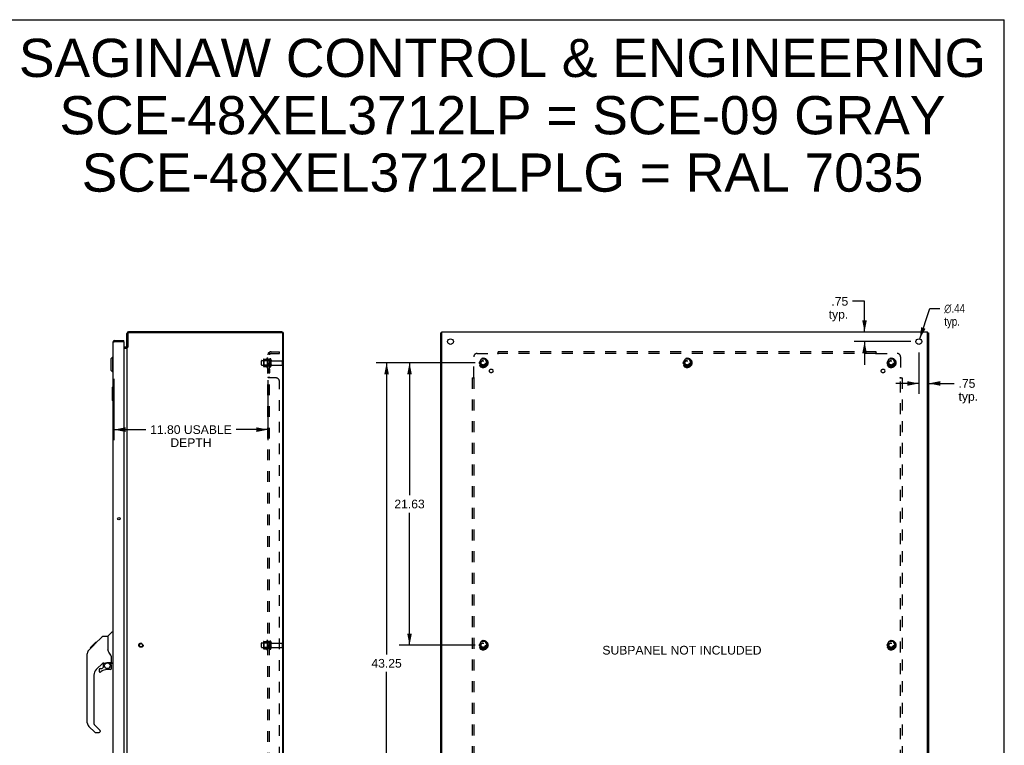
# Model space of a CAD drawing. Header units: inches. Extents: x 0 to 151, y 0 to 98.
# Tile 10 of 10: x 75 to 151, y 42 to 98. Entities that reach past the tile are written whole.
import ezdxf

# ---------------------------------------------------------------- set-up
doc = ezdxf.new("R2010")
doc.units = ezdxf.units.IN
doc.header["$LTSCALE"] = 8.296674
doc.header["$MEASUREMENT"] = 0
doc.linetypes.add('HIDDEN', pattern=[0.2, 0.1, -0.1])
doc.layers.get('0').update_dxf_attribs({"linetype": 'CONTINUOUS'})
for name, color, linetype in [('02___PRT_ALL_AXES', 7, 'CONTINUOUS'), ('BENT-SUB-8STUDS', 7, 'CONTINUOUS'), ('DEFAULT_2', 8, 'HIDDEN'), ('DIMENSIONS', 7, 'CONTINUOUS')]:
    doc.layers.add(name, color=color, linetype=linetype)
doc.styles.get("Standard").update_dxf_attribs({"font": 'arial.ttf'})
doc.styles.add('TEXTSTYLE_1', font='gdt', dxfattribs={"width": 0.8})
doc.dimstyles.new('DIMSTYLE_1', dxfattribs={"dimtxt": 0.665509, "dimasz": 0.887345, "dimexe": 0.09, "dimexo": 0.07, "dimgap": 0.0375, "dimtad": 0, "dimtih": 1, "dimtoh": 1, "dimzin": 4, "dimdsep": 46, "dimtxsty": 'Standard', "dimblk": '_FILLED', "dimblk1": '_FILLED', "dimblk2": '_FILLED', "dimcen": 0.09, "dimazin": 1, "dimtfac": 1, "dimtofl": 0, "dimtmove": 0, "dimatfit": 3, "dimldrblk": '_FILLED', "dimfxl": 0, "dimtolj": 1, "dimtzin": 4, "dimarcsym": 0})
doc.dimstyles.new('DIMSTYLE_2', dxfattribs={"dimtxt": 0.665509, "dimasz": 0.887345, "dimexe": 0.09, "dimexo": 0.07, "dimgap": 0.09, "dimtad": 0, "dimtih": 1, "dimtoh": 1, "dimzin": 4, "dimdsep": 46, "dimtxsty": 'Standard', "dimblk": '_FILLED', "dimblk1": '_FILLED', "dimblk2": '_FILLED', "dimcen": 0.09, "dimazin": 1, "dimtfac": 1, "dimtofl": 0, "dimtmove": 0, "dimatfit": 1, "dimldrblk": '_FILLED', "dimfxl": 0, "dimtolj": 1, "dimtzin": 4, "dimarcsym": 0})

# ---------------------------------------------------------------- blocks, each defined once
blk = doc.blocks.new('_FILLED')
at = {"color": 0, "linetype": 'ByBlock'}
blk.add_solid([(0, 0), (-1, 0.2), (-1, -0.2)], dxfattribs=at)
blk = doc.blocks.new('*D6')
at = {"layer": 'DIMENSIONS', "color": 2, "linetype": 'Continuous'}
for p, q in [((82.645, 70.111), (82.645, 65.411)), ((94.443, 70.002), (94.443, 65.411)), ((82.645, 66.209), (85.089, 66.209)), ((94.443, 66.209), (91.999, 66.209))]:
    blk.add_line(p, q, dxfattribs=at)
at = {"layer": 'DIMENSIONS', "color": 2, "linetype": 'Continuous', "xscale": 0.8873448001, "yscale": 0.8873448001, "zscale": 0.8873448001, "rotation": 180}
blk.add_blockref('_FILLED', (82.645, 66.209), dxfattribs=at)
at = {"layer": 'DIMENSIONS', "color": 2, "linetype": 'Continuous', "xscale": 0.8873448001, "yscale": 0.8873448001, "zscale": 0.8873448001}
blk.add_blockref('_FILLED', (94.443, 66.209), dxfattribs=at)
at = {"layer": 'DIMENSIONS', "color": 2, "linetype": 'Continuous', "insert": (88.544, 66.542), "char_height": 0.66551, "width": 6.2444, "attachment_point": 2, "line_spacing_factor": 0.9}
blk.add_mtext('11.80 USABLE\\PDEPTH', dxfattribs=at)
blk = doc.blocks.new('*D14')
at = {"layer": 'DIMENSIONS', "color": 2, "linetype": 'Continuous'}
for p, q in [((140.142, 76.037), (139.226, 76.037)), ((140.142, 73.699), (140.142, 76.037)), ((143.681, 72.949), (139.344, 72.949)), ((140.142, 72.949), (140.142, 71.175))]:
    blk.add_line(p, q, dxfattribs=at)
at = {"layer": 'DIMENSIONS', "color": 2, "linetype": 'Continuous', "xscale": 0.8873448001, "yscale": 0.8873448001, "zscale": 0.8873448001}
for p, rotation in [((140.142, 73.699), 270), ((140.142, 72.949), 90)]:
    blk.add_blockref('_FILLED', p, dxfattribs=dict(at, rotation=rotation))
at = {"layer": 'DIMENSIONS', "color": 2, "linetype": 'Continuous', "insert": (138.894, 76.37), "char_height": 0.6655, "width": 1.49678, "attachment_point": 3, "line_spacing_factor": 0.9}
blk.add_mtext('.75\\Ptyp.', dxfattribs=at)
blk = doc.blocks.new('*D15')
at = {"layer": 'DIMENSIONS', "color": 2, "linetype": 'Continuous'}
for p, q in [((144.371, 73.157), (145.142, 75.492)), ((145.142, 75.492), (145.918, 75.492))]:
    blk.add_line(p, q, dxfattribs=at)
at = {"layer": 'DIMENSIONS', "color": 2, "linetype": 'Continuous', "xscale": 0.8873448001, "yscale": 0.8873448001, "zscale": 0.8873448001, "rotation": 251.7348794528}
blk.add_blockref('_FILLED', (144.371, 73.157), dxfattribs=at)
at = {"layer": 'DIMENSIONS', "color": 2, "linetype": 'Continuous', "insert": (146.251, 75.825), "char_height": 0.66551, "width": 2.17878, "attachment_point": 1, "line_spacing_factor": 0.9, "style": 'TEXTSTYLE_1'}
blk.add_mtext('{\\fgdt;n}\\fArial;.44\\Ptyp.', dxfattribs=at)
blk = doc.blocks.new('*D16')
at = {"layer": 'BENT-SUB-8STUDS', "color": 2, "linetype": 'Continuous'}
for p, q in [((110.306, 71.324), (102.73, 71.324)), ((103.529, 71.324), (103.529, 48.978)), ((103.529, 28.074), (103.529, 47.647)), ((110.306, 28.074), (102.73, 28.074))]:
    blk.add_line(p, q, dxfattribs=at)
at = {"layer": 'BENT-SUB-8STUDS', "color": 2, "linetype": 'Continuous', "xscale": 0.8873448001, "yscale": 0.8873448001, "zscale": 0.8873448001}
for p, rotation in [((103.529, 71.324), 90), ((103.529, 28.074), 270)]:
    blk.add_blockref('_FILLED', p, dxfattribs=dict(at, rotation=rotation))
at = {"layer": 'BENT-SUB-8STUDS', "color": 2, "linetype": 'Continuous', "insert": (103.529, 48.645), "char_height": 0.6655, "width": 2.32557, "attachment_point": 2, "line_spacing_factor": 0.9}
blk.add_mtext('43.25', dxfattribs=at)
blk = doc.blocks.new('*D17')
at = {"layer": 'BENT-SUB-8STUDS', "color": 2, "linetype": 'Continuous'}
for p, q in [((110.306, 71.324), (104.488, 71.324)), ((105.287, 71.324), (105.287, 61.177)), ((105.287, 49.699), (105.287, 59.846)), ((110.306, 49.699), (104.488, 49.699))]:
    blk.add_line(p, q, dxfattribs=at)
at = {"layer": 'BENT-SUB-8STUDS', "color": 2, "linetype": 'Continuous', "xscale": 0.8873448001, "yscale": 0.8873448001, "zscale": 0.8873448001}
for p, rotation in [((105.287, 71.324), 90), ((105.287, 49.699), 270)]:
    blk.add_blockref('_FILLED', p, dxfattribs=dict(at, rotation=rotation))
at = {"layer": 'BENT-SUB-8STUDS', "color": 2, "linetype": 'Continuous', "insert": (105.287, 60.845), "char_height": 0.6655, "width": 2.32557, "attachment_point": 2, "line_spacing_factor": 0.9}
blk.add_mtext('21.63', dxfattribs=at)
blk = doc.blocks.new('*D20')
at = {"layer": 'DIMENSIONS', "color": 2, "linetype": 'Continuous'}
for p, q in [((144.302, 72.109), (144.302, 68.948)), ((144.302, 69.746), (142.528, 69.746)), ((145.052, 69.746), (147.009, 69.746))]:
    blk.add_line(p, q, dxfattribs=at)
at = {"layer": 'DIMENSIONS', "color": 2, "linetype": 'Continuous', "xscale": 0.8873448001, "yscale": 0.8873448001, "zscale": 0.8873448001}
blk.add_blockref('_FILLED', (144.302, 69.746), dxfattribs=at)
at = {"layer": 'DIMENSIONS', "color": 2, "linetype": 'Continuous', "xscale": 0.8873448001, "yscale": 0.8873448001, "zscale": 0.8873448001, "rotation": 180}
blk.add_blockref('_FILLED', (145.052, 69.746), dxfattribs=at)
at = {"layer": 'DIMENSIONS', "color": 2, "linetype": 'Continuous', "insert": (147.342, 70.079), "char_height": 0.6655, "width": 1.49678, "attachment_point": 1, "line_spacing_factor": 0.9}
blk.add_mtext('.75\\Ptyp.', dxfattribs=at)

msp = doc.modelspace()

# ---------------------------------------------------------------- linework, layer by layer
at = {"color": 7, "linetype": 'Continuous'}
for p, q in [((0, 97.608), (150.849, 97.608)), ((150.849, 0), (150.849, 97.608)), ((107.752, 73.636), (107.677, 73.636)), ((144.977, 73.636), (145.052, 73.636)), ((82.687, 73.024), (82.687, 72.949)), ((83.395, 72.949), (83.38, 72.949)), ((83.395, 72.949), (83.395, 73.024)), ((83.601, 72.449), (83.395, 72.449)), ((83.706, 72.524), (83.643, 72.524)), ((83.692, 72.507), (83.666, 72.524)), ((82.413, 71.629), (82.531, 71.747)), ((82.531, 71.747), (82.531, 70.645)), ((82.531, 71.747), (82.57, 71.747)), ((82.413, 71.629), (82.413, 70.763)), ((82.413, 70.763), (82.531, 70.645)), ((82.531, 70.645), (82.57, 70.645)), ((82.51, 69.434), (82.51, 68.464)), ((82.525, 69.449), (82.57, 69.449)), ((82.557, 69.349), (82.557, 68.549)), ((82.525, 68.449), (82.57, 68.449)), ((82.182, 50.394), (82.48, 50.692)), ((82.57, 50.703), (82.508, 50.703)), ((80.827, 49.499), (81.237, 49.909)), ((81.136, 49.741), (81.76, 50.365)), ((81.153, 49.825), (81.22, 49.825)), ((81.237, 49.909), (81.239, 49.911)), ((81.303, 49.909), (81.237, 49.909)), ((81.237, 49.909), (81.304, 49.909)), ((81.239, 49.911), (81.305, 49.911)), ((81.816, 50.388), (82.177, 50.388)), ((82.177, 50.388), (82.177, 49.284)), ((80.602, 43.76), (80.602, 49.044)), ((80.717, 49.322), (80.697, 49.301)), ((80.717, 49.322), (80.995, 49.6)), ((80.823, 49.495), (80.826, 49.498)), ((80.823, 49.495), (80.89, 49.495)), ((80.826, 49.498), (80.893, 49.498)), ((80.827, 49.499), (80.894, 49.499)), ((80.975, 49.58), (80.908, 49.58)), ((80.995, 49.6), (81.128, 49.733)), ((80.995, 49.667), (81.061, 49.667)), ((81.144, 49.749), (81.077, 49.749)), ((81.136, 49.741), (81.1, 49.705)), ((82.197, 49.291), (82.177, 49.346)), ((82.226, 49.224), (82.197, 49.291)), ((81.788, 48.327), (81.287, 47.825)), ((81.822, 48.316), (81.822, 47.99)), ((81.864, 48.321), (81.952, 48.321)), ((82.13, 48.363), (82.137, 48.363)), ((82.137, 48.363), (82.433, 48.363)), ((82.315, 48.363), (82.395, 48.283)), ((82.387, 48.276), (82.38, 48.269)), ((82.452, 48.361), (82.452, 48.768)), ((82.492, 48.321), (82.57, 48.321)), ((81.507, 47.827), (81.507, 47.708)), ((81.586, 47.906), (81.739, 47.906)), ((81.747, 47.91), (81.819, 47.981)), ((82.373, 47.827), (82.137, 47.827)), ((82.433, 48.144), (82.452, 48.144)), ((82.452, 47.906), (82.452, 48.144)), ((81.114, 47.407), (81.114, 43.675)), ((81.169, 43.029), (80.717, 43.482)), ((81.137, 43.619), (81.572, 43.183)), ((81.225, 43.006), (81.507, 43.006)), ((81.586, 43.15), (81.586, 43.085))]:
    msp.add_line(p, q, dxfattribs=at)
at = {"color": 3, "linetype": 'Continuous'}
for p, q in [((83.643, 72.524), (83.643, 73.582)), ((83.706, 73.556), (83.706, 72.522)), ((95.507, 73.699), (83.76, 73.699)), ((95.5, 73.636), (83.786, 73.636)), ((95.58, 25.842), (95.58, 73.556)), ((95.643, 25.835), (95.643, 73.563)), ((107.677, 25.762), (107.677, 73.636)), ((107.752, 25.699), (107.752, 73.699)), ((107.752, 73.699), (144.977, 73.699)), ((144.977, 25.699), (144.977, 73.699)), ((145.052, 73.636), (145.052, 25.762)), ((82.57, 72.907), (82.57, 26.491)), ((82.625, 72.934), (82.631, 72.936)), ((82.631, 72.936), (82.637, 72.937)), ((82.637, 72.937), (82.643, 72.939)), ((82.643, 72.939), (82.649, 72.94)), ((82.649, 72.94), (82.655, 72.942)), ((82.655, 72.942), (82.664, 72.944)), ((82.664, 72.944), (82.687, 72.949)), ((82.687, 73.024), (83.395, 73.024)), ((82.687, 72.949), (83.38, 72.949)), ((83.395, 72.934), (83.395, 26.464)), ((83.601, 72.524), (83.395, 72.524)), ((83.395, 72.447), (83.637, 72.447)), ((83.643, 72.497), (83.643, 26.901)), ((83.643, 72.497), (83.681, 72.497)), ((83.681, 72.497), (83.682, 72.498)), ((83.7, 72.516), (83.701, 72.517)), ((83.701, 72.517), (83.703, 72.519)), ((83.703, 72.519), (83.704, 72.52)), ((83.704, 72.52), (83.705, 72.521)), ((83.705, 72.521), (83.706, 72.522))]:
    msp.add_line(p, q, dxfattribs=at)
for points in [[(82.57, 72.907), (82.57, 72.908), (82.571, 72.909), (82.571, 72.91), (82.571, 72.91), (82.571, 72.911), (82.572, 72.912), (82.573, 72.913), (82.573, 72.913), (82.574, 72.914), (82.575, 72.915), (82.576, 72.916), (82.577, 72.916), (82.578, 72.917), (82.579, 72.918), (82.581, 72.919), (82.582, 72.919), (82.583, 72.92), (82.585, 72.921), (82.587, 72.922), (82.588, 72.922), (82.59, 72.923), (82.592, 72.924), (82.594, 72.925), (82.596, 72.925), (82.598, 72.926), (82.6, 72.927), (82.602, 72.928), (82.605, 72.928), (82.607, 72.929), (82.609, 72.93), (82.612, 72.931), (82.614, 72.931), (82.617, 72.932), (82.62, 72.933), (82.622, 72.934), (82.625, 72.934)], [(83.637, 72.543), (83.636, 72.543), (83.636, 72.542), (83.636, 72.541), (83.636, 72.54), (83.637, 72.539), (83.637, 72.538), (83.638, 72.537), (83.638, 72.536), (83.64, 72.533)], [(83.637, 72.447), (83.636, 72.448), (83.636, 72.448), (83.636, 72.449), (83.636, 72.449), (83.636, 72.45), (83.636, 72.45), (83.636, 72.451), (83.636, 72.451), (83.636, 72.452), (83.636, 72.453), (83.636, 72.453), (83.636, 72.454), (83.637, 72.454)], [(83.637, 72.454), (83.637, 72.455), (83.637, 72.456), (83.637, 72.456), (83.638, 72.457), (83.638, 72.458), (83.638, 72.458), (83.639, 72.459), (83.639, 72.46), (83.64, 72.462)], [(83.64, 72.533), (83.641, 72.531), (83.642, 72.53), (83.642, 72.528), (83.643, 72.527), (83.643, 72.526), (83.643, 72.524)], [(83.64, 72.462), (83.641, 72.462), (83.641, 72.463), (83.641, 72.464), (83.642, 72.465), (83.642, 72.465), (83.642, 72.466), (83.643, 72.467), (83.643, 72.468), (83.643, 72.468), (83.643, 72.469), (83.643, 72.469), (83.643, 72.47), (83.643, 72.47)], [(83.682, 72.498), (83.683, 72.499), (83.684, 72.499), (83.684, 72.5), (83.685, 72.501), (83.686, 72.502), (83.687, 72.502), (83.687, 72.503), (83.688, 72.504), (83.689, 72.504), (83.69, 72.505), (83.69, 72.506), (83.691, 72.507), (83.692, 72.508)], [(83.692, 72.508), (83.693, 72.509), (83.7, 72.516)]]:
    msp.add_lwpolyline(points, dxfattribs=at)
at = {"color": 7, "linetype": 'Continuous'}
for points in [[(82.555, 69.386), (82.556, 69.38), (82.556, 69.374), (82.557, 69.368), (82.557, 69.362), (82.557, 69.356), (82.557, 69.349)], [(82.557, 68.549), (82.557, 68.543), (82.557, 68.537), (82.557, 68.531), (82.556, 68.525), (82.556, 68.519), (82.555, 68.513)], [(81.76, 50.365), (81.768, 50.372), (81.776, 50.378), (81.785, 50.382), (81.795, 50.386), (81.805, 50.388), (81.816, 50.388)], [(80.717, 49.322), (80.698, 49.301), (80.672, 49.268), (80.65, 49.233), (80.632, 49.195), (80.618, 49.156), (80.608, 49.115), (80.603, 49.074), (80.602, 49.044)], [(81.056, 49.661), (81.001, 49.606), (80.995, 49.6)], [(81.1, 49.705), (81.078, 49.683), (81.056, 49.661)], [(82.399, 48.938), (82.35, 49.009), (82.301, 49.085), (82.261, 49.156), (82.226, 49.224)], [(81.952, 48.321), (81.961, 48.322), (81.969, 48.324), (81.979, 48.327), (81.991, 48.331), (82.004, 48.336), (82.019, 48.341), (82.035, 48.347), (82.053, 48.352), (82.072, 48.356), (82.091, 48.359), (82.111, 48.362), (82.13, 48.363)], [(82.395, 48.283), (82.394, 48.283), (82.394, 48.282), (82.393, 48.282), (82.392, 48.28), (82.39, 48.279), (82.387, 48.276)], [(82.452, 48.768), (82.451, 48.791), (82.446, 48.826), (82.438, 48.86), (82.425, 48.892), (82.41, 48.921), (82.399, 48.938)], [(82.432, 48.144), (82.432, 48.158), (82.43, 48.171), (82.427, 48.185), (82.424, 48.199), (82.419, 48.212), (82.413, 48.224), (82.406, 48.236), (82.398, 48.248), (82.39, 48.259), (82.38, 48.269)]]:
    msp.add_lwpolyline(points, dxfattribs=at)
msp.add_circle((82.137, 48.123), 0.217, dxfattribs=at)
at = {"color": 3, "linetype": 'Continuous'}
for centre, radius, start, end in [((83.76, 73.582), 0.117, 90, 180), ((83.786, 73.556), 0.08, 90, 180), ((95.5, 73.556), 0.08, 0, 90), ((95.507, 73.563), 0.136, 0, 90), ((82.687, 72.907), 0.117, 90, 180), ((83.38, 72.934), 0.015, 0, 90), ((83.601, 72.566), 0.042, 270, 360)]:
    msp.add_arc(centre, radius, start, end, dxfattribs=at)
at = {"color": 7, "linetype": 'Continuous'}
for centre, radius, start, end in [((82.687, 72.907), 0.042, 90, 115.8435), ((83.601, 72.566), 0.117, 270, 287.69809), ((82.525, 69.434), 0.015, 90, 180), ((82.555, 69.434), 0.015, 0, 90), ((82.525, 68.464), 0.015, 180, 270), ((82.555, 68.464), 0.015, 270, 360), ((82.508, 50.664), 0.0394, 90, 135), ((82.196, 50.38), 0.0197, 135, 180), ((81.864, 48.125), 0.197, 90, 127.44051), ((82.255, 48.144), 0.197, 0, 45), ((82.433, 48.382), 0.0197, 270, 360), ((82.492, 48.361), 0.0394, 180, 270), ((81.704, 47.407), 0.591, 135, 180), ((81.586, 47.827), 0.0787, 90, 180), ((81.586, 47.708), 0.0787, 180, 309.5212), ((82.137, 47.04), 0.787, 90, 129.5212), ((81.739, 47.918), 0.0118, 270, 315), ((81.81, 47.99), 0.0118, 315, 360), ((82.373, 47.906), 0.0787, 270, 360), ((80.996, 43.76), 0.394, 180, 225), ((81.192, 43.675), 0.0787, 180, 225), ((81.225, 43.085), 0.0787, 225, 270), ((81.507, 43.085), 0.0787, 270, 360), ((81.539, 43.15), 0.0472, 0, 45)]:
    msp.add_arc(centre, radius, start, end, dxfattribs=at)
at = {"layer": '02___PRT_ALL_AXES', "color": 8, "linetype": 'HIDDEN'}
for p, q in [((94.373, 71.68), (94.373, 70.969)), ((94.443, 71.574), (94.443, 71.658)), ((93.973, 71.507), (94.568, 71.507)), ((93.973, 71.141), (94.568, 71.141)), ((94.443, 71.574), (94.443, 71.074)), ((94.568, 71.574), (94.443, 71.574)), ((94.443, 70.99), (94.443, 71.074)), ((94.568, 71.074), (94.443, 71.074)), ((94.568, 71.574), (94.568, 71.074)), ((94.737, 71.49), (95.538, 71.49)), ((94.737, 71.158), (95.538, 71.158)), ((94.443, 70.846), (94.443, 70.565)), ((94.568, 70.846), (94.443, 70.846)), ((94.568, 70.565), (94.443, 70.565)), ((94.568, 70.846), (94.568, 70.565)), ((93.973, 49.882), (94.568, 49.882)), ((94.373, 50.055), (94.373, 49.344)), ((94.443, 49.949), (94.443, 50.033)), ((94.568, 49.949), (94.443, 49.949)), ((94.443, 49.949), (94.443, 49.449)), ((94.568, 49.949), (94.568, 49.449)), ((94.737, 49.865), (95.538, 49.865)), ((93.973, 49.516), (94.568, 49.516)), ((94.568, 49.449), (94.443, 49.449)), ((94.443, 49.365), (94.443, 49.449)), ((94.737, 49.533), (95.538, 49.533))]:
    msp.add_line(p, q, dxfattribs=at)
at = {"layer": '02___PRT_ALL_AXES', "color": 3, "linetype": 'Continuous'}
for centre, radius in [((108.427, 72.949), 0.219), ((144.302, 72.949), 0.219), ((83.023, 59.391), 0.094)]:
    msp.add_circle(centre, radius, dxfattribs=at)
at = {"layer": '02___PRT_ALL_AXES', "color": 8, "linetype": 'HIDDEN'}
for centre, radius in [((110.927, 71.324), 0.372), ((110.927, 71.324), 0.356), ((126.552, 71.324), 0.372), ((126.552, 71.324), 0.356), ((142.177, 71.324), 0.372), ((142.177, 71.324), 0.356), ((110.927, 71.324), 0.25), ((110.927, 71.324), 0.183), ((126.552, 71.324), 0.25), ((126.552, 71.324), 0.183), ((142.177, 71.324), 0.25), ((142.177, 71.324), 0.183), ((111.546, 70.706), 0.141), ((141.559, 70.706), 0.141), ((84.718, 49.699), 0.124), ((110.927, 49.699), 0.372), ((110.927, 49.699), 0.356), ((110.927, 49.699), 0.25), ((110.927, 49.699), 0.183), ((142.177, 49.699), 0.372), ((142.177, 49.699), 0.356), ((142.177, 49.699), 0.25), ((142.177, 49.699), 0.183)]:
    msp.add_circle(centre, radius, dxfattribs=at)
for centre, radius, start, end in [((94.973, 71.324), 0.698, 149.33687, 156.03207), ((94.405, 71.658), 0.0384, 0, 145.55034), ((94.973, 71.324), 0.698, 203.96793, 210.66313), ((94.405, 70.99), 0.0384, 214.44966, 360), ((94.973, 49.699), 0.698, 149.33687, 156.03207), ((94.405, 50.033), 0.0384, 0, 145.55034), ((94.973, 49.699), 0.698, 203.96793, 210.66313), ((94.405, 49.365), 0.0384, 214.44966, 360)]:
    msp.add_arc(centre, radius, start, end, dxfattribs=at)
at = {"layer": 'DEFAULT_2', "color": 8, "linetype": 'HIDDEN'}
for p, q in [((94.443, 27.356), (94.443, 72.043)), ((94.568, 72.043), (94.443, 72.043)), ((94.497, 72.082), (94.594, 72.002)), ((94.53, 72.038), (94.532, 72.038)), ((94.532, 72.038), (94.533, 72.037)), ((94.533, 72.037), (94.535, 72.037)), ((94.568, 27.356), (94.568, 72.043)), ((94.68, 72.168), (95.318, 72.168)), ((94.68, 72.043), (95.318, 72.043)), ((95.318, 72.043), (95.318, 72.168)), ((110.209, 70.203), (110.209, 71.793)), ((110.459, 72.043), (112.048, 72.043)), ((112.062, 72.023), (112.058, 72.03)), ((112.084, 72.002), (112.084, 72.168)), ((141.021, 72.168), (112.084, 72.168)), ((141.021, 72.043), (112.084, 72.043)), ((141.021, 72.002), (141.021, 72.168)), ((141.056, 72.043), (142.646, 72.043)), ((142.896, 71.793), (142.896, 70.203)), ((93.943, 71.171), (93.943, 71.477)), ((94.107, 71.58), (94.107, 71.069)), ((94.127, 71.508), (94.107, 71.528)), ((94.127, 71.141), (94.107, 71.121)), ((94.118, 71.602), (94.345, 71.602)), ((94.118, 71.047), (94.345, 71.047)), ((94.127, 71.508), (94.127, 71.141)), ((94.423, 71.508), (94.127, 71.508)), ((94.423, 71.141), (94.127, 71.141)), ((94.423, 71.508), (94.443, 71.528)), ((94.423, 71.508), (94.423, 71.141)), ((94.423, 71.141), (94.443, 71.121)), ((94.674, 71.589), (94.674, 71.06)), ((95.568, 71.188), (95.568, 71.46)), ((110.764, 71.597), (110.61, 71.329)), ((110.61, 71.319), (110.764, 71.052)), ((111.082, 71.602), (110.773, 71.602)), ((111.082, 71.047), (110.773, 71.047)), ((111.245, 71.329), (111.09, 71.597)), ((111.09, 71.052), (111.245, 71.319)), ((126.389, 71.597), (126.235, 71.329)), ((126.235, 71.319), (126.389, 71.052)), ((126.707, 71.602), (126.398, 71.602)), ((126.707, 71.047), (126.398, 71.047)), ((126.87, 71.329), (126.715, 71.597)), ((126.715, 71.052), (126.87, 71.319)), ((142.014, 71.597), (141.86, 71.329)), ((141.86, 71.319), (142.014, 71.052)), ((142.332, 71.602), (142.023, 71.602)), ((142.332, 71.047), (142.023, 71.047)), ((142.495, 71.329), (142.34, 71.597)), ((142.34, 71.052), (142.495, 71.319)), ((94.568, 70.203), (94.443, 70.203)), ((94.466, 70.184), (94.463, 70.185)), ((94.47, 70.182), (94.466, 70.184)), ((95.068, 70.168), (94.497, 70.168)), ((110.084, 70.168), (110.084, 29.231)), ((110.084, 70.168), (110.249, 70.168)), ((110.209, 70.168), (110.209, 29.231)), ((142.855, 70.168), (143.021, 70.168)), ((142.876, 70.19), (142.883, 70.194)), ((142.896, 29.231), (142.896, 70.168)), ((143.021, 70.168), (143.021, 29.231)), ((95.318, 29.481), (95.318, 69.918)), ((93.943, 49.546), (93.943, 49.852)), ((94.107, 49.955), (94.107, 49.444)), ((94.127, 49.883), (94.107, 49.903)), ((94.118, 49.977), (94.345, 49.977)), ((94.423, 49.883), (94.127, 49.883)), ((94.127, 49.883), (94.127, 49.516)), ((94.423, 49.883), (94.443, 49.903)), ((94.423, 49.883), (94.423, 49.516)), ((94.674, 49.964), (94.674, 49.435)), ((95.568, 49.563), (95.568, 49.835)), ((110.764, 49.972), (110.61, 49.704)), ((111.082, 49.977), (110.773, 49.977)), ((111.245, 49.704), (111.09, 49.972)), ((142.014, 49.972), (141.86, 49.704)), ((142.332, 49.977), (142.023, 49.977)), ((142.495, 49.704), (142.34, 49.972)), ((94.127, 49.516), (94.107, 49.496)), ((94.118, 49.422), (94.345, 49.422)), ((94.423, 49.516), (94.127, 49.516)), ((94.423, 49.516), (94.443, 49.496)), ((110.61, 49.694), (110.764, 49.427)), ((111.082, 49.422), (110.773, 49.422)), ((111.09, 49.427), (111.245, 49.694)), ((141.86, 49.694), (142.014, 49.427)), ((142.332, 49.422), (142.023, 49.422)), ((142.34, 49.427), (142.495, 49.694))]:
    msp.add_line(p, q, dxfattribs=at)
for points in [[(94.466, 72.063), (94.463, 72.062), (94.46, 72.06), (94.457, 72.059), (94.454, 72.057), (94.452, 72.056), (94.449, 72.054), (94.447, 72.052), (94.446, 72.051), (94.445, 72.049), (94.444, 72.047), (94.444, 72.046), (94.443, 72.044), (94.443, 72.043)], [(94.497, 72.082), (94.495, 72.08), (94.493, 72.078), (94.491, 72.076), (94.488, 72.074), (94.485, 72.072), (94.482, 72.071), (94.479, 72.069), (94.476, 72.068), (94.472, 72.066), (94.466, 72.063)], [(94.512, 72.043), (94.511, 72.043), (94.511, 72.043), (94.51, 72.043), (94.51, 72.043), (94.51, 72.043), (94.509, 72.043), (94.509, 72.043), (94.509, 72.043), (94.509, 72.043)], [(94.509, 72.043), (94.509, 72.043), (94.509, 72.043), (94.509, 72.043), (94.509, 72.043), (94.509, 72.043), (94.51, 72.043), (94.51, 72.043), (94.511, 72.043), (94.511, 72.043), (94.511, 72.043), (94.512, 72.043), (94.513, 72.043), (94.513, 72.043), (94.514, 72.042), (94.514, 72.042), (94.515, 72.042), (94.515, 72.042), (94.516, 72.042), (94.517, 72.042), (94.517, 72.042), (94.518, 72.042), (94.519, 72.041), (94.519, 72.041), (94.52, 72.041), (94.521, 72.041), (94.522, 72.041), (94.522, 72.041), (94.523, 72.04), (94.524, 72.04), (94.525, 72.04), (94.525, 72.04), (94.526, 72.04), (94.527, 72.039), (94.528, 72.039), (94.528, 72.039), (94.529, 72.039), (94.53, 72.038)], [(94.535, 72.037), (94.537, 72.036), (94.537, 72.036), (94.538, 72.036), (94.539, 72.035), (94.54, 72.035), (94.541, 72.035), (94.542, 72.034), (94.543, 72.034), (94.544, 72.034), (94.545, 72.033), (94.546, 72.033), (94.547, 72.033), (94.548, 72.032), (94.549, 72.032), (94.55, 72.031), (94.551, 72.031), (94.552, 72.031), (94.553, 72.03), (94.554, 72.03), (94.555, 72.029), (94.556, 72.029), (94.557, 72.028), (94.557, 72.028), (94.558, 72.028), (94.559, 72.027), (94.56, 72.027), (94.561, 72.026), (94.562, 72.026), (94.563, 72.026), (94.563, 72.025), (94.564, 72.025), (94.565, 72.024), (94.566, 72.024), (94.566, 72.024), (94.567, 72.023), (94.568, 72.023), (94.568, 72.023), (94.569, 72.022), (94.569, 72.022), (94.57, 72.022), (94.571, 72.021), (94.571, 72.021), (94.571, 72.021), (94.572, 72.02), (94.572, 72.02), (94.572, 72.02)], [(94.583, 72.019), (94.581, 72.021), (94.579, 72.023), (94.578, 72.025), (94.576, 72.027), (94.574, 72.03), (94.573, 72.032), (94.571, 72.034), (94.57, 72.036), (94.569, 72.038), (94.569, 72.04), (94.568, 72.042), (94.568, 72.043)], [(94.572, 72.02), (94.572, 72.02), (94.572, 72.02), (94.572, 72.02), (94.572, 72.02), (94.572, 72.021), (94.571, 72.021), (94.571, 72.021), (94.571, 72.021), (94.57, 72.022), (94.57, 72.022), (94.57, 72.022), (94.569, 72.023), (94.569, 72.023)], [(94.594, 72.002), (94.594, 72.003), (94.594, 72.004), (94.594, 72.004), (94.594, 72.005), (94.594, 72.006), (94.593, 72.007), (94.593, 72.008), (94.592, 72.01), (94.59, 72.011), (94.589, 72.013), (94.588, 72.014), (94.586, 72.016), (94.583, 72.019)], [(112.059, 72.054), (112.057, 72.052), (112.055, 72.051), (112.054, 72.049), (112.052, 72.047), (112.051, 72.046), (112.049, 72.044), (112.048, 72.043)], [(112.058, 72.03), (112.056, 72.032), (112.055, 72.034), (112.054, 72.036), (112.052, 72.038), (112.051, 72.04), (112.05, 72.042), (112.048, 72.043)], [(112.067, 72.062), (112.062, 72.057), (112.059, 72.054)], [(112.084, 72.002), (112.082, 72.003), (112.08, 72.004), (112.079, 72.004), (112.077, 72.005), (112.076, 72.006), (112.075, 72.007), (112.073, 72.008), (112.072, 72.01), (112.07, 72.011), (112.069, 72.013), (112.068, 72.014), (112.067, 72.016), (112.065, 72.017), (112.064, 72.019), (112.063, 72.021), (112.062, 72.023)], [(112.084, 72.082), (112.082, 72.08), (112.081, 72.078), (112.079, 72.076), (112.078, 72.074), (112.076, 72.072), (112.075, 72.071), (112.074, 72.069), (112.072, 72.068), (112.071, 72.066), (112.069, 72.065), (112.068, 72.063), (112.067, 72.062)], [(141.021, 72.082), (141.023, 72.08), (141.024, 72.078), (141.025, 72.076), (141.027, 72.074), (141.028, 72.072), (141.03, 72.071), (141.031, 72.069), (141.033, 72.068), (141.034, 72.066), (141.035, 72.065), (141.037, 72.063), (141.038, 72.062), (141.043, 72.057)], [(141.021, 72.002), (141.023, 72.003), (141.024, 72.004), (141.026, 72.004), (141.027, 72.005), (141.029, 72.006), (141.03, 72.007), (141.032, 72.008), (141.033, 72.01), (141.034, 72.011), (141.036, 72.013), (141.037, 72.014), (141.038, 72.016), (141.04, 72.017), (141.041, 72.019), (141.042, 72.021), (141.043, 72.023), (141.047, 72.03)], [(141.043, 72.057), (141.046, 72.054), (141.048, 72.052), (141.049, 72.051), (141.051, 72.049), (141.052, 72.047), (141.054, 72.046), (141.055, 72.044), (141.056, 72.043)], [(141.047, 72.03), (141.048, 72.032), (141.05, 72.034), (141.051, 72.036), (141.053, 72.038), (141.054, 72.04), (141.055, 72.042), (141.056, 72.043)], [(94.463, 70.185), (94.459, 70.187), (94.456, 70.188), (94.454, 70.19), (94.451, 70.192), (94.448, 70.194), (94.447, 70.195), (94.445, 70.197), (94.444, 70.199), (94.444, 70.201), (94.443, 70.202), (94.443, 70.203)], [(94.46, 70.187), (94.457, 70.188), (94.454, 70.189), (94.452, 70.191), (94.449, 70.193), (94.447, 70.195), (94.446, 70.196), (94.445, 70.198), (94.444, 70.199), (94.444, 70.201), (94.443, 70.202), (94.443, 70.203)], [(94.495, 70.17), (94.493, 70.171), (94.491, 70.172), (94.488, 70.174), (94.485, 70.175), (94.482, 70.177), (94.479, 70.178), (94.469, 70.182)], [(94.497, 70.168), (94.495, 70.17), (94.493, 70.171), (94.49, 70.173), (94.487, 70.174), (94.484, 70.176), (94.48, 70.177), (94.477, 70.179)], [(94.571, 70.197), (94.57, 70.198), (94.569, 70.2), (94.569, 70.201), (94.568, 70.202), (94.568, 70.203)], [(94.576, 70.193), (94.574, 70.194), (94.573, 70.195), (94.571, 70.197), (94.57, 70.198), (94.569, 70.2), (94.569, 70.201), (94.568, 70.202), (94.568, 70.203)], [(94.594, 70.174), (94.594, 70.176), (94.593, 70.177), (94.593, 70.179), (94.592, 70.18), (94.59, 70.181), (94.589, 70.183), (94.588, 70.184), (94.586, 70.185), (94.585, 70.186), (94.583, 70.188), (94.581, 70.189), (94.579, 70.19), (94.578, 70.191), (94.576, 70.193), (94.574, 70.194), (94.573, 70.195)], [(94.594, 70.168), (94.594, 70.17), (94.594, 70.171), (94.594, 70.173), (94.594, 70.174), (94.594, 70.176), (94.593, 70.177), (94.593, 70.179), (94.592, 70.18), (94.59, 70.181), (94.589, 70.183), (94.588, 70.184), (94.586, 70.185), (94.585, 70.186)], [(94.594, 70.168), (94.594, 70.17), (94.594, 70.171), (94.594, 70.173)], [(110.17, 70.168), (110.172, 70.17), (110.174, 70.171), (110.176, 70.173), (110.178, 70.174), (110.18, 70.176), (110.182, 70.177), (110.184, 70.179), (110.185, 70.181), (110.187, 70.182), (110.188, 70.184), (110.19, 70.185)], [(110.19, 70.185), (110.196, 70.192), (110.198, 70.194), (110.2, 70.195), (110.202, 70.197), (110.204, 70.199), (110.206, 70.201), (110.207, 70.202), (110.209, 70.203)], [(110.222, 70.194), (110.22, 70.195), (110.218, 70.197), (110.216, 70.198), (110.214, 70.2), (110.212, 70.201), (110.21, 70.202), (110.209, 70.203)], [(110.249, 70.168), (110.249, 70.17), (110.248, 70.171), (110.247, 70.173), (110.247, 70.174), (110.246, 70.176), (110.245, 70.177), (110.244, 70.179), (110.242, 70.18), (110.241, 70.181), (110.239, 70.183), (110.238, 70.184), (110.236, 70.185), (110.234, 70.186), (110.232, 70.188), (110.23, 70.189), (110.228, 70.19), (110.222, 70.194)], [(142.855, 70.168), (142.856, 70.17), (142.857, 70.171), (142.857, 70.173), (142.858, 70.174), (142.859, 70.176), (142.86, 70.177), (142.861, 70.179), (142.863, 70.18), (142.864, 70.181), (142.866, 70.183), (142.867, 70.184), (142.869, 70.185), (142.87, 70.186), (142.872, 70.188), (142.874, 70.189), (142.876, 70.19)], [(142.883, 70.194), (142.885, 70.195), (142.887, 70.197), (142.889, 70.198), (142.891, 70.2), (142.893, 70.201), (142.895, 70.202), (142.896, 70.203)], [(142.907, 70.193), (142.905, 70.195), (142.904, 70.196), (142.902, 70.198), (142.9, 70.199), (142.899, 70.201), (142.897, 70.202), (142.896, 70.203)], [(142.915, 70.185), (142.911, 70.189), (142.907, 70.193)], [(142.935, 70.168), (142.933, 70.17), (142.931, 70.171), (142.929, 70.172), (142.927, 70.174), (142.925, 70.175), (142.924, 70.177), (142.922, 70.178), (142.921, 70.18), (142.919, 70.181), (142.918, 70.182), (142.916, 70.184), (142.915, 70.185)]]:
    msp.add_lwpolyline(points, dxfattribs=at)
for centre, radius in [((110.927, 71.324), 0.318), ((110.927, 71.324), 0.204), ((110.927, 71.324), 0.183), ((110.927, 71.324), 0.183), ((110.927, 71.324), 0.166), ((126.552, 71.324), 0.318), ((126.552, 71.324), 0.204), ((126.552, 71.324), 0.183), ((126.552, 71.324), 0.183), ((126.552, 71.324), 0.166), ((142.177, 71.324), 0.318), ((142.177, 71.324), 0.204), ((142.177, 71.324), 0.183), ((142.177, 71.324), 0.183), ((142.177, 71.324), 0.166), ((84.718, 49.699), 0.164), ((84.718, 49.699), 0.124), ((110.927, 49.699), 0.318), ((110.927, 49.699), 0.204), ((110.927, 49.699), 0.183), ((110.927, 49.699), 0.183), ((110.927, 49.699), 0.166), ((142.177, 49.699), 0.318), ((142.177, 49.699), 0.204), ((142.177, 49.699), 0.183), ((142.177, 49.699), 0.183), ((142.177, 49.699), 0.166)]:
    msp.add_circle(centre, radius, dxfattribs=at)
for centre, radius, start, end in [((94.68, 71.931), 0.237, 90, 180), ((94.68, 71.931), 0.112, 90, 180), ((110.459, 71.793), 0.25, 90, 180), ((142.646, 71.793), 0.25, 0, 90), ((93.973, 71.477), 0.03, 90, 180.00001), ((93.973, 71.171), 0.03, 179.99999, 270), ((94.249, 71.58), 0.141, 174.79195, 180), ((94.249, 71.069), 0.141, 180, 185.20805), ((94.118, 71.592), 0.01, 90, 174.80617), ((94.118, 71.057), 0.01, 185.19383, 270), ((94.327, 71.612), 0.01, 270, 336.03207), ((94.327, 71.037), 0.01, 23.96793, 90), ((94.621, 71.589), 0.053, 0, 180), ((94.621, 71.06), 0.053, 180, 360), ((94.737, 71.553), 0.0625, 180, 270), ((94.737, 71.096), 0.0625, 90, 180), ((95.538, 71.46), 0.03, 360, 90), ((95.538, 71.188), 0.03, 270, 0), ((110.618, 71.324), 0.01, 150.01268, 209.98829), ((110.773, 71.592), 0.01, 90.01235, 149.98915), ((110.773, 71.057), 0.01, 210.01204, 269.98872), ((111.082, 71.592), 0.01, 30.01204, 89.98872), ((111.082, 71.057), 0.01, 270.01235, 329.98915), ((111.236, 71.324), 0.01, 330.01268, 29.98829), ((126.243, 71.324), 0.01, 150.01268, 209.98829), ((126.398, 71.592), 0.01, 90.01235, 149.98915), ((126.398, 71.057), 0.01, 210.01204, 269.98872), ((126.707, 71.592), 0.01, 30.01204, 89.98872), ((126.707, 71.057), 0.01, 270.01235, 329.98915), ((126.861, 71.324), 0.01, 330.01268, 29.98829), ((141.868, 71.324), 0.01, 150.01268, 209.98829), ((142.023, 71.592), 0.01, 90.01235, 149.98915), ((142.023, 71.057), 0.01, 210.01204, 269.98872), ((142.332, 71.592), 0.01, 30.01204, 89.98872), ((142.332, 71.057), 0.01, 270.01235, 329.98915), ((142.486, 71.324), 0.01, 330.01268, 29.98829), ((95.068, 69.918), 0.25, 0, 90), ((93.973, 49.852), 0.03, 90, 180.00001), ((94.249, 49.955), 0.141, 174.79195, 180), ((94.118, 49.967), 0.01, 90, 174.80617), ((94.327, 49.987), 0.01, 270, 336.03207), ((94.621, 49.964), 0.053, 0, 180), ((94.737, 49.928), 0.0625, 180, 270), ((95.538, 49.835), 0.03, 360, 90), ((110.773, 49.967), 0.01, 90.01235, 149.98915), ((111.082, 49.967), 0.01, 30.01204, 89.98872), ((142.023, 49.967), 0.01, 90.01235, 149.98915), ((142.332, 49.967), 0.01, 30.01204, 89.98872), ((93.973, 49.546), 0.03, 179.99999, 270), ((94.249, 49.444), 0.141, 180, 185.20805), ((94.118, 49.432), 0.01, 185.19383, 270), ((94.327, 49.412), 0.01, 23.96793, 90), ((94.621, 49.435), 0.053, 180, 360), ((94.737, 49.471), 0.0625, 90, 180), ((95.538, 49.563), 0.03, 270, 0), ((110.618, 49.699), 0.01, 150.01268, 209.98829), ((110.773, 49.432), 0.01, 210.01204, 269.98872), ((111.082, 49.432), 0.01, 270.01235, 329.98915), ((111.236, 49.699), 0.01, 330.01268, 29.98829), ((141.868, 49.699), 0.01, 150.01268, 209.98829), ((142.023, 49.432), 0.01, 210.01204, 269.98872), ((142.332, 49.432), 0.01, 270.01235, 329.98915), ((142.486, 49.699), 0.01, 330.01268, 29.98829)]:
    msp.add_arc(centre, radius, start, end, dxfattribs=at)

# ---------------------------------------------------------------- texts
at = {"layer": 'DIMENSIONS', "color": 2, "linetype": 'Continuous', "attachment_point": 2, "line_spacing_factor": 0.9}
for s, insert, char_height, width in [('SAGINAW CONTROL & ENGINEERING\\PSCE-48XEL3712LP = SCE-09 GRAY\\PSCE-48XEL3712LPLG = RAL 7035', (112.407, 96.148), 2.92824, 73.95706), ('SUBPANEL NOT INCLUDED', (126.156, 49.648), 0.66551, 12.16965)]:
    msp.add_mtext(s, dxfattribs=dict(at, insert=insert, char_height=char_height, width=width))

# ---------------------------------------------------------------- dimensions: what is measured, and where the dimension line sits
at = {"layer": 'BENT-SUB-8STUDS', "color": 2, "linetype": 'Continuous'}
for base, p1, p2, picture, middle in [((103.529, 28.074), (110.376, 71.324), (110.376, 28.074), '*D16', (103.514, 48.309)), ((105.286706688, 49.69934002), (110.376238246, 71.32434002), (110.376238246, 49.69934002), '*D17', (105.277874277, 60.508128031))]:
    dim = msp.add_linear_dim(base=base, p1=p1, p2=p2, angle=270, dimstyle='DIMSTYLE_1', dxfattribs=at)
    dim.commit()
    dim.dimension.update_dxf_attribs({"geometry": picture, "text_midpoint": middle, "dimtype": 160})
at = {"layer": 'DIMENSIONS', "color": 2, "linetype": 'Continuous'}
for base, p1, p2, angle, text, picture, middle in [((140.142, 72.949), (144.977, 73.699), (143.751, 72.949), 270, '<>\\Ptyp.', '*D14', (138.145, 75.538)), ((144.302, 69.746), (145.052, 73.556), (144.302, 72.179), 180, '<>\\Ptyp.', '*D20', (148.09, 69.247)), ((82.645, 66.209), (94.443, 70.072), (82.645, 70.181), 180, '<> USABLE\\PDEPTH', '*D6', (88.544, 65.71))]:
    dim = msp.add_linear_dim(base=base, p1=p1, p2=p2, angle=angle, text=text, dimstyle='DIMSTYLE_1', dxfattribs=at)
    dim.commit()
    dim.dimension.update_dxf_attribs({"geometry": picture, "text_midpoint": middle, "dimtype": 160})
dim = msp.add_diameter_dim_2p(p1=(144.371, 73.157), p2=(144.234, 72.742), text='%%c<>\\Ptyp.', dimstyle='DIMSTYLE_2', override={"dimpost": '<>'}, dxfattribs=at)
dim.commit()
dim.dimension.update_dxf_attribs({"geometry": '*D15', "text_midpoint": (147.34, 74.993), "dimtype": 163})

doc.saveas('drawing.dxf')
